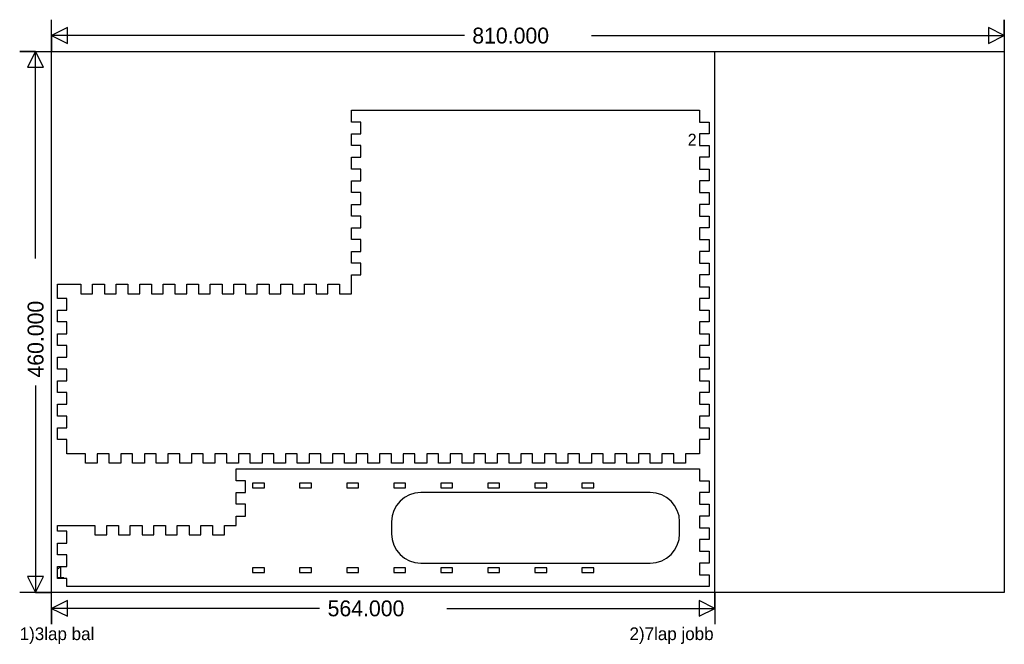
# Model space of a CAD drawing. Extents: x -27 to 810, y -44 to 487.
import ezdxf

# ---------------------------------------------------------------- set-up
doc = ezdxf.new("R2010")
doc.units = 0
doc.layers.add('1', color=1, linetype='CONTINUOUS')
doc.layers.add('251', color=251, linetype='CONTINUOUS')

msp = doc.modelspace()

# ---------------------------------------------------------------- linework, layer by layer
at = {"layer": '1', "color": 1}
for p, q in [((255, 400), (255, 410)), ((255, 410), (551, 410)), ((551, 410), (551, 400)), ((263, 400), (255, 400)), ((263, 390), (263, 400)), ((551, 400), (559, 400)), ((559, 400), (559, 390)), ((255, 380), (255, 390)), ((255, 390), (263, 390)), ((551, 390), (551, 380)), ((559, 390), (551, 390)), ((263, 380), (255, 380)), ((263, 370), (263, 380)), ((551, 380), (559, 380)), ((559, 380), (559, 370)), ((255, 360), (255, 370)), ((255, 370), (263, 370)), ((559, 370), (551, 370)), ((551, 370), (551, 360)), ((263, 360), (255, 360)), ((263, 350), (263, 360)), ((551, 360), (559, 360)), ((559, 360), (559, 350)), ((255, 340), (255, 350)), ((255, 350), (263, 350)), ((559, 350), (551, 350)), ((551, 350), (551, 340)), ((263, 340), (255, 340)), ((263, 330), (263, 340)), ((551, 340), (559, 340)), ((559, 340), (559, 330)), ((255, 320), (255, 330)), ((255, 330), (263, 330)), ((559, 330), (551, 330)), ((551, 330), (551, 320)), ((263, 320), (255, 320)), ((263, 310), (263, 320)), ((551, 320), (559, 320)), ((559, 320), (559, 310)), ((255, 300), (255, 310)), ((255, 310), (263, 310)), ((559, 310), (551, 310)), ((551, 310), (551, 300)), ((263, 300), (255, 300)), ((263, 290), (263, 300)), ((551, 300), (559, 300)), ((559, 300), (559, 290)), ((255, 280), (255, 290)), ((255, 290), (263, 290)), ((559, 290), (551, 290)), ((551, 290), (551, 280)), ((263, 280), (255, 280)), ((263, 270), (263, 280)), ((551, 280), (559, 280)), ((559, 280), (559, 270)), ((255, 254), (255, 270)), ((255, 270), (263, 270)), ((559, 270), (551, 270)), ((551, 270), (551, 260)), ((5, 250), (5, 262)), ((5, 262), (25, 262)), ((25, 262), (25, 254)), ((35, 254), (35, 262)), ((35, 262), (45, 262)), ((45, 262), (45, 254)), ((55, 254), (55, 262)), ((55, 262), (65, 262)), ((65, 262), (65, 254)), ((75, 254), (75, 262)), ((75, 262), (85, 262)), ((85, 262), (85, 254)), ((95, 254), (95, 262)), ((95, 262), (105, 262)), ((105, 262), (105, 254)), ((115, 254), (115, 262)), ((115, 262), (125, 262)), ((125, 262), (125, 254)), ((135, 254), (135, 262)), ((135, 262), (145, 262)), ((145, 262), (145, 254)), ((155, 254), (155, 262)), ((155, 262), (165, 262)), ((165, 262), (165, 254)), ((175, 254), (175, 262)), ((175, 262), (185, 262)), ((185, 262), (185, 254)), ((195, 254), (195, 262)), ((195, 262), (205, 262)), ((205, 262), (205, 254)), ((215, 254), (215, 262)), ((215, 262), (225, 262)), ((225, 262), (225, 254)), ((235, 254), (235, 262)), ((235, 262), (245, 262)), ((245, 262), (245, 254)), ((551, 260), (559, 260)), ((559, 260), (559, 250)), ((25, 254), (35, 254)), ((45, 254), (55, 254)), ((65, 254), (75, 254)), ((85, 254), (95, 254)), ((105, 254), (115, 254)), ((125, 254), (135, 254)), ((145, 254), (155, 254)), ((165, 254), (175, 254)), ((185, 254), (195, 254)), ((205, 254), (215, 254)), ((225, 254), (235, 254)), ((245, 254), (255, 254)), ((13, 250), (5, 250)), ((13, 240), (13, 250)), ((559, 250), (551, 250)), ((551, 250), (551, 240)), ((5, 230), (5, 240)), ((5, 240), (13, 240)), ((551, 240), (559, 240)), ((559, 240), (559, 230)), ((13, 230), (5, 230)), ((13, 220), (13, 230)), ((559, 230), (551, 230)), ((551, 230), (551, 220)), ((5, 210), (5, 220)), ((5, 220), (13, 220)), ((551, 220), (559, 220)), ((559, 220), (559, 210)), ((13, 210), (5, 210)), ((13, 200), (13, 210)), ((559, 210), (551, 210)), ((551, 210), (551, 200)), ((5, 190), (5, 200)), ((5, 200), (13, 200)), ((551, 200), (559, 200)), ((559, 200), (559, 190)), ((13, 190), (5, 190)), ((13, 180), (13, 190)), ((559, 190), (551, 190)), ((551, 190), (551, 180)), ((5, 170), (5, 180)), ((5, 180), (13, 180)), ((551, 180), (559, 180)), ((559, 180), (559, 170)), ((13, 170), (5, 170)), ((13, 160), (13, 170)), ((559, 170), (551, 170)), ((551, 170), (551, 160)), ((5, 150), (5, 160)), ((5, 160), (13, 160)), ((551, 160), (559, 160)), ((559, 160), (559, 150)), ((13, 150), (5, 150)), ((13, 140), (13, 150)), ((559, 150), (551, 150)), ((551, 150), (551, 140)), ((5, 130), (5, 140)), ((5, 140), (13, 140)), ((551, 140), (559, 140)), ((559, 140), (559, 130)), ((13, 130), (5, 130)), ((13, 118), (13, 130)), ((559, 130), (551, 130)), ((551, 130), (551, 118)), ((29, 118), (13, 118)), ((29, 110), (29, 118)), ((49, 118), (39, 118)), ((39, 118), (39, 110)), ((49, 110), (49, 118)), ((69, 118), (59, 118)), ((59, 118), (59, 110)), ((69, 110), (69, 118)), ((89, 118), (79, 118)), ((79, 118), (79, 110)), ((89, 110), (89, 118)), ((109, 118), (99, 118)), ((99, 118), (99, 110)), ((109, 110), (109, 118)), ((129, 118), (119, 118)), ((119, 118), (119, 110)), ((129, 110), (129, 118)), ((149, 118), (139, 118)), ((139, 118), (139, 110)), ((149, 110), (149, 118)), ((169, 118), (159, 118)), ((159, 118), (159, 110)), ((169, 110), (169, 118)), ((189, 118), (179, 118)), ((179, 118), (179, 110)), ((189, 110), (189, 118)), ((209, 118), (199, 118)), ((199, 118), (199, 110)), ((209, 110), (209, 118)), ((229, 118), (219, 118)), ((219, 118), (219, 110)), ((229, 110), (229, 118)), ((249, 118), (239, 118)), ((239, 118), (239, 110)), ((249, 110), (249, 118)), ((269, 118), (259, 118)), ((259, 118), (259, 110)), ((269, 110), (269, 118)), ((289, 118), (279, 118)), ((279, 118), (279, 110)), ((289, 110), (289, 118)), ((309, 118), (299, 118)), ((299, 118), (299, 110)), ((309, 110), (309, 118)), ((329, 118), (319, 118)), ((319, 118), (319, 110)), ((329, 110), (329, 118)), ((349, 118), (339, 118)), ((339, 118), (339, 110)), ((349, 110), (349, 118)), ((369, 118), (359, 118)), ((359, 118), (359, 110)), ((369, 110), (369, 118)), ((389, 118), (379, 118)), ((379, 118), (379, 110)), ((389, 110), (389, 118)), ((409, 118), (399, 118)), ((399, 118), (399, 110)), ((409, 110), (409, 118)), ((429, 118), (419, 118)), ((419, 118), (419, 110)), ((429, 110), (429, 118)), ((449, 118), (439, 118)), ((439, 118), (439, 110)), ((449, 110), (449, 118)), ((469, 118), (459, 118)), ((459, 118), (459, 110)), ((469, 110), (469, 118)), ((489, 118), (479, 118)), ((479, 118), (479, 110)), ((489, 110), (489, 118)), ((509, 118), (499, 118)), ((499, 118), (499, 110)), ((509, 110), (509, 118)), ((529, 118), (519, 118)), ((519, 118), (519, 110)), ((529, 110), (529, 118)), ((551, 118), (539, 118)), ((539, 118), (539, 110)), ((39, 110), (29, 110)), ((59, 110), (49, 110)), ((79, 110), (69, 110)), ((99, 110), (89, 110)), ((119, 110), (109, 110)), ((139, 110), (129, 110)), ((159, 110), (149, 110)), ((179, 110), (169, 110)), ((199, 110), (189, 110)), ((219, 110), (209, 110)), ((239, 110), (229, 110)), ((259, 110), (249, 110)), ((279, 110), (269, 110)), ((299, 110), (289, 110)), ((319, 110), (309, 110)), ((339, 110), (329, 110)), ((359, 110), (349, 110)), ((379, 110), (369, 110)), ((399, 110), (389, 110)), ((419, 110), (409, 110)), ((439, 110), (429, 110)), ((459, 110), (449, 110)), ((479, 110), (469, 110)), ((499, 110), (489, 110)), ((519, 110), (509, 110)), ((539, 110), (529, 110)), ((157, 95), (157, 105)), ((157, 105), (551, 105)), ((551, 105), (551, 95)), ((165, 95), (157, 95)), ((165, 85), (165, 95)), ((181, 93), (171, 93)), ((171, 93), (171, 89)), ((181, 89), (181, 93)), ((221, 93), (211, 93)), ((211, 93), (211, 89)), ((221, 89), (221, 93)), ((261, 93), (251, 93)), ((251, 93), (251, 89)), ((261, 89), (261, 93)), ((301, 93), (291, 93)), ((291, 93), (291, 89)), ((301, 89), (301, 93)), ((341, 93), (331, 93)), ((331, 93), (331, 89)), ((341, 89), (341, 93)), ((381, 93), (371, 93)), ((371, 93), (371, 89)), ((381, 89), (381, 93)), ((421, 93), (411, 93)), ((411, 93), (411, 89)), ((421, 89), (421, 93)), ((461, 93), (451, 93)), ((451, 93), (451, 89)), ((461, 89), (461, 93)), ((551, 95), (559, 95)), ((559, 95), (559, 85)), ((157, 75), (157, 85)), ((157, 85), (165, 85)), ((171, 89), (181, 89)), ((211, 89), (221, 89)), ((251, 89), (261, 89)), ((291, 89), (301, 89)), ((509, 85), (314, 85)), ((331, 89), (341, 89)), ((371, 89), (381, 89)), ((411, 89), (421, 89)), ((451, 89), (461, 89)), ((559, 85), (551, 85)), ((551, 85), (551, 75)), ((165, 75), (157, 75)), ((165, 65), (165, 75)), ((551, 75), (559, 75)), ((559, 75), (559, 65)), ((157, 57), (157, 65)), ((157, 65), (165, 65)), ((289, 60), (289, 50)), ((534, 50), (534, 60)), ((559, 65), (551, 65)), ((551, 65), (551, 55)), ((5, 52), (5, 57)), ((5, 57), (37, 57)), ((13, 52), (5, 52)), ((13, 42), (13, 52)), ((37, 57), (37, 49)), ((47, 49), (47, 57)), ((47, 57), (57, 57)), ((57, 57), (57, 49)), ((67, 49), (67, 57)), ((67, 57), (77, 57)), ((77, 57), (77, 49)), ((87, 49), (87, 57)), ((87, 57), (97, 57)), ((97, 57), (97, 49)), ((107, 49), (107, 57)), ((107, 57), (117, 57)), ((117, 57), (117, 49)), ((127, 49), (127, 57)), ((127, 57), (137, 57)), ((137, 57), (137, 49)), ((147, 49), (147, 57)), ((147, 57), (157, 57)), ((551, 55), (559, 55)), ((559, 55), (559, 45)), ((5, 32), (5, 42)), ((5, 42), (13, 42)), ((37, 49), (47, 49)), ((57, 49), (67, 49)), ((77, 49), (87, 49)), ((97, 49), (107, 49)), ((117, 49), (127, 49)), ((137, 49), (147, 49)), ((559, 45), (551, 45)), ((551, 45), (551, 35)), ((551, 35), (559, 35)), ((559, 35), (559, 25)), ((13, 32), (5, 32)), ((13, 22), (13, 32)), ((5, 12), (5, 22)), ((5, 22), (13, 22)), ((181, 21), (171, 21)), ((171, 21), (171, 17)), ((171, 17), (181, 17)), ((181, 17), (181, 21)), ((221, 21), (211, 21)), ((211, 21), (211, 17)), ((211, 17), (221, 17)), ((221, 17), (221, 21)), ((261, 21), (251, 21)), ((251, 21), (251, 17)), ((251, 17), (261, 17)), ((261, 17), (261, 21)), ((301, 21), (291, 21)), ((291, 21), (291, 17)), ((291, 17), (301, 17)), ((301, 17), (301, 21)), ((314, 25), (509, 25)), ((341, 21), (331, 21)), ((331, 21), (331, 17)), ((331, 17), (341, 17)), ((341, 17), (341, 21)), ((381, 21), (371, 21)), ((371, 21), (371, 17)), ((371, 17), (381, 17)), ((381, 17), (381, 21)), ((421, 21), (411, 21)), ((411, 21), (411, 17)), ((411, 17), (421, 17)), ((421, 17), (421, 21)), ((461, 21), (451, 21)), ((451, 21), (451, 17)), ((451, 17), (461, 17)), ((461, 17), (461, 21)), ((559, 25), (551, 25)), ((551, 25), (551, 15)), ((13, 12), (5, 12)), ((13, 5), (13, 12)), ((551, 15), (559, 15)), ((559, 15), (559, 5)), ((559, 5), (13, 5))]:
    msp.add_line(p, q, dxfattribs=at)
for centre, start, end in [((314, 60), 90, 180), ((509, 60), 0, 90), ((314, 50), 180, 270), ((509, 50), 270, 360)]:
    msp.add_arc(centre, 25, start, end, dxfattribs=at)
at = {"layer": '251', "color": 9}
for p, q in [((0, 0), (0, 460)), ((0, 460), (810, 460)), ((810, 460), (810, 0)), ((810, 0), (0, 0))]:
    msp.add_line(p, q, dxfattribs=at)
at = {"layer": '251', "color": 11}
for p, q in [((564, 0), (564, 460)), ((564, 460), (810, 460)), ((810, 460), (810, 0)), ((810, 0), (564, 0))]:
    msp.add_line(p, q, dxfattribs=at)
at = {"layer": '251', "color": 12}
for points in [[(351, 473.5), (0, 473.5), (13.5, 466.75), (13.5, 480.25), (0, 473.5), (0, 460), (0, 487)], [(459, 473.5), (810, 473.5), (796.5, 480.25), (796.5, 466.75), (810, 473.5), (810, 487), (810, 460)], [(-13.5, 284), (-13.5, 460), (-20.25, 446.5), (-6.75, 446.5), (-13.5, 460), (-27, 460), (0, 460)], [(-13.5, 176), (-13.5, 0), (-6.75, 13.5), (-20.25, 13.5), (-13.5, 0), (0, 0), (-27, 0)], [(228, -13.5), (0, -13.5), (13.5, -20.25), (13.5, -6.75), (0, -13.5), (0, -27), (0, 0)], [(336, -13.5), (564, -13.5), (550.5, -6.75), (550.5, -20.25), (564, -13.5), (564, 0), (564, -27)]]:
    msp.add_lwpolyline(points, dxfattribs=at)

# ---------------------------------------------------------------- texts
for s, p in [('810.000', (357.75, 466.75)), ('564.000', (234.75, -20.25))]:
    msp.add_text(s, height=13.5, dxfattribs=at).set_placement(p)
at = {"layer": '251', "color": 13}
for s, height, p in [('2', 10.12, (540.88, 379.94)), ('1', 10.12, (3.94, 12)), ('1)3lap bal', 10.8, (-27, -40.5)), ('2)7lap jobb', 10.8, (491.4, -40.5))]:
    msp.add_text(s, height=height, dxfattribs=at).set_placement(p)
at = {"layer": '251', "color": 12}
msp.add_text('460.000', height=13.5, rotation=90, dxfattribs=at).set_placement((-6.75, 182.75))

doc.saveas('drawing.dxf')
